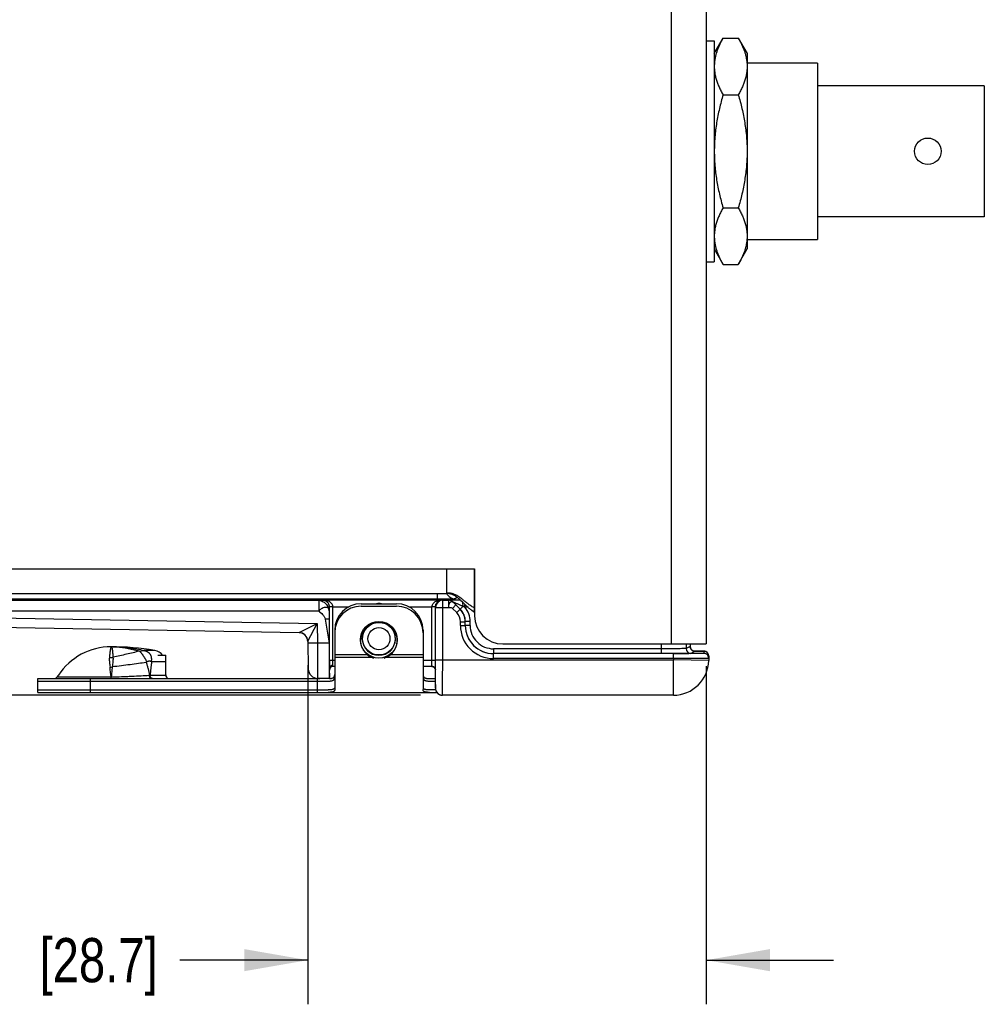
# Model space of a CAD drawing. Header units: inches. Extents: x 0 to 22, y 0 to 17.
# Tile 3 of 26: x 8 to 10.7, y 4.9 to 7.7. Entities that reach past the tile are written whole.
import ezdxf

# ---------------------------------------------------------------- set-up
doc = ezdxf.new("R2010")
doc.units = ezdxf.units.IN
doc.header["$LTSCALE"] = 1.21
doc.header["$MEASUREMENT"] = 0
doc.layers.get('0').update_dxf_attribs({"linetype": 'CONTINUOUS'})
for name, color, linetype in [('02___PRT_ALL_AXES', 7, 'CONTINUOUS'), ('03___PRT_ALL_CURVES', 7, 'CONTINUOUS'), ('DIMENSIONS', 7, 'CONTINUOUS'), ('FEATURES', 7, 'CONTINUOUS')]:
    doc.layers.add(name, color=color, linetype=linetype)
doc.styles.get("Standard").update_dxf_attribs({"font": 'txt', "width": 0.8})
doc.dimstyles.new('DIMSTYLE_1', dxfattribs={"dimtxt": 0.125, "dimasz": 0.18, "dimexe": 0.125, "dimexo": 0.0625, "dimgap": 0.0625, "dimtad": 0, "dimtih": 1, "dimtoh": 1, "dimzin": 4, "dimdsep": 46, "dimtxsty": 'STANDARD', "dimblk": '_FILLED', "dimblk1": '_FILLED', "dimblk2": '_FILLED', "dimcen": 0.09, "dimadec": 0, "dimazin": 0, "dimtp": 0.001, "dimtm": 0.001, "dimtfac": 1, "dimtofl": 0, "dimtmove": 0, "dimatfit": 3, "dimldrblk": '_FILLED', "dimfxl": 1, "dimtolj": 1, "dimtzin": 4, "dimarcsym": 0})

# ---------------------------------------------------------------- blocks, each defined once
blk = doc.blocks.new('_FILLED')
at = {"color": 0, "linetype": 'BYBLOCK'}
blk.add_solid([(0, 0), (-1, 0.174), (-1, -0.174)], dxfattribs=at)
blk = doc.blocks.new('*D0')
at = {"layer": 'DIMENSIONS', "color": 2, "linetype": 'CONTINUOUS'}
for p, q in [((8.7849, 5.865), (8.7849, 4.9053)), ((9.9131, 5.8628), (9.9131, 4.9053)), ((8.7849, 5.0303), (8.4224, 5.0303)), ((9.9131, 5.0303), (10.2731, 5.0303))]:
    blk.add_line(p, q, dxfattribs=at)
at = {"layer": 'DIMENSIONS', "color": 2, "linetype": 'CONTINUOUS', "xscale": 0.18, "yscale": 0.18, "zscale": 0.18}
blk.add_blockref('_FILLED', (8.7849, 5.0303), dxfattribs=at)
at = {"layer": 'DIMENSIONS', "color": 2, "linetype": 'CONTINUOUS', "xscale": 0.18, "yscale": 0.18, "zscale": 0.18, "rotation": 180}
blk.add_blockref('_FILLED', (9.9131, 5.0303), dxfattribs=at)
at = {"layer": 'DIMENSIONS', "color": 2, "linetype": 'CONTINUOUS', "insert": (8.3599, 5.0928), "char_height": 0.125, "width": 1.125, "attachment_point": 3, "line_spacing_factor": 0.9}
blk.add_mtext('1.13{\\Ftxt.shx;\\W1.000000;\\H0.125000; }[28.7]', dxfattribs=at)
blk = doc.blocks.new('*D1')
at = {"layer": 'DIMENSIONS', "color": 2, "linetype": 'CONTINUOUS'}
for p, q in [((6.9496, 6.8508), (6.0471, 6.8508)), ((6.1721, 6.8508), (6.1721, 6.4406)), ((6.1721, 5.7803), (6.1721, 6.1906)), ((9.1035, 5.7803), (6.0471, 5.7803))]:
    blk.add_line(p, q, dxfattribs=at)
at = {"layer": 'DIMENSIONS', "color": 2, "linetype": 'CONTINUOUS', "xscale": 0.18, "yscale": 0.18, "zscale": 0.18}
for p, rotation in [((6.1721, 6.8508), 90.0001115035), ((6.1721, 5.7803), 270)]:
    blk.add_blockref('_FILLED', p, dxfattribs=dict(at, rotation=rotation))
at = {"layer": 'DIMENSIONS', "color": 2, "linetype": 'CONTINUOUS', "insert": (6.1721, 6.3781), "char_height": 0.125, "width": 1.125, "attachment_point": 2, "line_spacing_factor": 0.9}
blk.add_mtext('1.07{\\Ftxt.shx;\\W1.000000;\\H0.125000; }[27.2]', dxfattribs=at)
blk = doc.blocks.new('*D11')
at = {"layer": 'DIMENSIONS', "color": 2, "linetype": 'CONTINUOUS'}
for p, q in [((6.9971, 7.1277), (6.9971, 10.1243)), ((10.7001, 8.5959), (10.7001, 10.1243)), ((6.9971, 9.9993), (8.2236, 9.9993)), ((10.7001, 9.9993), (9.4736, 9.9993))]:
    blk.add_line(p, q, dxfattribs=at)
at = {"layer": 'DIMENSIONS', "color": 2, "linetype": 'CONTINUOUS', "xscale": 0.18, "yscale": 0.18, "zscale": 0.18, "rotation": 180}
blk.add_blockref('_FILLED', (6.9971, 9.9993), dxfattribs=at)
at = {"layer": 'DIMENSIONS', "color": 2, "linetype": 'CONTINUOUS', "xscale": 0.18, "yscale": 0.18, "zscale": 0.18}
blk.add_blockref('_FILLED', (10.7001, 9.9993), dxfattribs=at)
at = {"layer": 'DIMENSIONS', "color": 2, "linetype": 'CONTINUOUS', "insert": (8.8486, 10.0618), "char_height": 0.125, "width": 1.125, "attachment_point": 2, "line_spacing_factor": 0.9}
blk.add_mtext('3.70{\\Ftxt.shx;\\W1.000000;\\H0.125000; }[94.1]', dxfattribs=at)

msp = doc.modelspace()

# ---------------------------------------------------------------- linework, layer by layer
at = {"color": 3, "linetype": 'CONTINUOUS'}
for p, q in [((9.8131, 9.1043), (9.8131, 5.9253)), ((9.9131, 9.1043), (9.9131, 5.9253)), ((7.2831, 6.1383), (9.2571, 6.1383)), ((9.1781, 6.0683), (9.1781, 6.1383)), ((9.2571, 6.1383), (9.2571, 6.0053)), ((7.2828, 6.0683), (9.1781, 6.0683)), ((9.2227, 6.0439), (9.2185, 6.0478)), ((9.2571, 6.0143), (9.249, 6.0203)), ((9.3371, 5.9253), (9.9131, 5.9253))]:
    msp.add_line(p, q, dxfattribs=at)
at = {"color": 7, "linetype": 'CONTINUOUS'}
for p, q in [((9.9351, 7.5964), (9.9604, 7.6403)), ((9.9604, 7.6403), (10.0037, 7.6403)), ((10.0037, 7.6403), (10.0291, 7.5964)), ((9.9131, 7.6324), (9.9351, 7.6324)), ((9.9351, 7.6324), (9.9351, 7.0074)), ((10.0291, 7.5964), (10.0291, 7.0434)), ((10.0291, 7.5699), (10.2281, 7.5699)), ((10.2281, 7.5698), (10.2281, 7.0699)), ((10.7001, 7.5056), (10.2281, 7.5056)), ((10.7001, 7.5056), (10.7001, 7.1341)), ((9.9604, 7.4801), (10.0037, 7.4801)), ((9.9604, 7.1596), (10.0037, 7.1596)), ((10.7001, 7.1341), (10.2281, 7.1341)), ((10.0291, 7.0699), (10.2281, 7.0699)), ((9.9351, 7.0434), (9.9604, 6.9994)), ((10.0037, 6.9994), (10.0291, 7.0434)), ((9.9131, 7.0074), (9.9351, 7.0074)), ((9.9604, 6.9994), (10.0037, 6.9994)), ((7.2673, 6.0492), (8.8156, 6.0492)), ((9.1515, 6.0521), (7.2687, 6.0521)), ((8.8156, 6.0492), (8.8257, 6.0496)), ((8.8156, 6.0492), (8.8156, 6.0192)), ((8.8257, 6.0496), (8.8263, 6.0506)), ((8.8263, 6.0506), (9.1659, 6.0506)), ((9.1515, 6.0683), (9.1515, 6.0521)), ((9.1888, 6.0523), (9.1515, 6.0521)), ((9.1659, 6.0506), (9.1667, 6.049)), ((9.1667, 6.049), (9.1827, 6.049)), ((9.1667, 5.8803), (9.1667, 6.049)), ((9.1827, 6.0491), (9.1827, 6.049)), ((9.1827, 6.049), (9.1827, 6.029)), ((9.2015, 6.0529), (9.2064, 6.0578)), ((8.8456, 6.0192), (8.8457, 6.0296)), ((8.8457, 6.0296), (8.846, 6.0301)), ((8.856, 6.0306), (8.846, 6.0304)), ((8.856, 6.0301), (8.846, 6.0301)), ((8.846, 5.8783), (8.846, 6.0301)), ((8.856, 6.0306), (8.9011, 6.0306)), ((8.856, 5.8783), (8.856, 6.0301)), ((8.9361, 6.0323), (9.0361, 6.0323)), ((9.0711, 6.0306), (9.1362, 6.0306)), ((9.1462, 6.0304), (9.1362, 6.0306)), ((9.1462, 6.0301), (9.1362, 6.0301)), ((9.1362, 5.8783), (9.1362, 6.0301)), ((9.1462, 6.0301), (9.1467, 6.029)), ((9.1462, 5.8783), (9.1462, 6.0301)), ((9.1467, 6.029), (9.1827, 6.029)), ((9.1467, 5.8803), (9.1467, 6.029)), ((9.2041, 6.0357), (9.1944, 6.026)), ((9.2063, 6.0141), (9.1944, 6.026)), ((9.2162, 6.0239), (9.1968, 6.0432)), ((9.1968, 6.0432), (9.1968, 6.0432)), ((9.1968, 6.0432), (9.2041, 6.0357)), ((9.2161, 6.0238), (9.2041, 6.0357)), ((9.2063, 6.0141), (9.2161, 6.0238)), ((9.2162, 6.0239), (9.2161, 6.0238)), ((9.2243, 6.032), (9.2162, 6.0239)), ((9.2296, 6.0297), (9.2296, 6.0374)), ((9.2379, 6.0297), (9.2296, 6.0297)), ((7.2112, 6.0116), (8.8109, 5.9836)), ((7.2673, 6.0192), (8.8156, 6.0192)), ((8.8341, 5.9958), (8.8453, 5.9273)), ((8.8454, 5.9958), (8.8453, 5.9273)), ((8.8456, 6.0192), (8.8454, 5.9958)), ((7.2108, 5.9846), (8.7603, 5.9575)), ((8.7603, 5.957), (7.2108, 5.984)), ((8.7603, 5.9575), (8.8109, 5.9836)), ((8.7848, 5.9329), (8.8109, 5.9836)), ((8.8109, 5.9836), (8.8119, 5.9279)), ((9.2169, 5.9884), (9.2307, 5.9884)), ((9.2169, 5.9779), (9.2169, 5.9884)), ((9.2169, 5.9779), (9.2307, 5.9779)), ((9.2308, 5.9885), (9.2307, 5.9884)), ((9.2307, 5.9779), (9.2307, 5.9884)), ((9.2307, 5.9779), (9.2308, 5.9779)), ((9.2446, 5.9885), (9.2308, 5.9885)), ((9.2308, 5.9779), (9.2308, 5.9885)), ((9.2446, 5.9779), (9.2308, 5.9779)), ((9.2446, 5.9779), (9.2446, 5.9885)), ((8.8611, 5.9573), (8.8611, 5.7961)), ((9.1111, 5.9573), (9.1111, 5.7961)), ((8.2339, 5.9172), (8.2348, 5.9172)), ((8.7848, 5.933), (8.7862, 5.8544)), ((8.8119, 5.9279), (8.7849, 5.9275)), ((8.8453, 5.9273), (8.8119, 5.9279)), ((8.8119, 5.9279), (8.8127, 5.8279)), ((9.7857, 5.9117), (9.3108, 5.9117)), ((9.3108, 5.9117), (9.3108, 5.8979)), ((9.7857, 5.9253), (9.7857, 5.8979)), ((9.8557, 5.9253), (9.8557, 5.9124)), ((9.8674, 5.9183), (9.8557, 5.9124)), ((9.8674, 5.9253), (9.8674, 5.9183)), ((9.8674, 5.9183), (9.8674, 5.9183)), ((8.3084, 5.905), (8.3072, 5.9049)), ((8.3084, 5.905), (8.3211, 5.907)), ((8.3514, 5.9071), (8.3211, 5.9071)), ((8.3211, 5.907), (8.3211, 5.9071)), ((8.3605, 5.8933), (8.3826, 5.8933)), ((9.8199, 5.8979), (9.3107, 5.8979)), ((9.3107, 5.8841), (9.3107, 5.8979)), ((9.8199, 5.8841), (9.3107, 5.8841)), ((9.8243, 5.898), (9.8165, 5.898)), ((9.8199, 5.8841), (9.8198, 5.8803)), ((9.8199, 5.8841), (9.8199, 5.8979)), ((9.8811, 5.9045), (9.8694, 5.8987)), ((9.8902, 5.9052), (9.8766, 5.9053)), ((9.8793, 5.9047), (9.8811, 5.9045)), ((9.8969, 5.9051), (9.8902, 5.9052)), ((9.9003, 5.905), (9.8969, 5.9051)), ((9.9021, 5.905), (9.9003, 5.905)), ((9.9033, 5.9049), (9.9021, 5.905)), ((9.9043, 5.9049), (9.9033, 5.9049)), ((9.9049, 5.9049), (9.9043, 5.9049)), ((9.9054, 5.9049), (9.9049, 5.9049)), ((9.9062, 5.9047), (9.9061, 5.8986)), ((9.92, 5.8907), (9.9198, 5.8786)), ((8.3286, 5.8747), (8.3273, 5.873)), ((8.3415, 5.8757), (8.3426, 5.8744)), ((8.3806, 5.8744), (8.3426, 5.8744)), ((8.8611, 5.8783), (8.846, 5.8783)), ((8.8461, 5.8278), (8.8461, 5.8573)), ((8.8561, 5.8651), (8.856, 5.8783)), ((8.8561, 5.8613), (8.8561, 5.8651)), ((8.8611, 5.8613), (8.8561, 5.8613)), ((9.1462, 5.8783), (9.1111, 5.8783)), ((9.1364, 5.8613), (9.1111, 5.8613)), ((9.136, 5.8618), (9.1362, 5.8783)), ((9.1388, 5.8613), (9.136, 5.8618)), ((9.146, 5.852), (9.1462, 5.8783)), ((9.1466, 5.8473), (9.1467, 5.8575)), ((9.1467, 5.8803), (9.8198, 5.8803)), ((9.9198, 5.8786), (9.8198, 5.8803)), ((9.8198, 5.7803), (9.8198, 5.8803)), ((8.0759, 5.8321), (8.2278, 5.8321)), ((8.2278, 5.8321), (8.2284, 5.8321)), ((8.2278, 5.8273), (8.2278, 5.8289)), ((8.2283, 5.8273), (8.2284, 5.8321)), ((8.3384, 5.8368), (8.3826, 5.8368)), ((8.3825, 5.8383), (8.3826, 5.8383)), ((8.8461, 5.8273), (8.8127, 5.8279)), ((9.146, 5.8103), (9.146, 5.852)), ((9.146, 5.8519), (9.146, 5.852)), ((8.0201, 5.8203), (8.8429, 5.8203)), ((8.0201, 5.7883), (8.0201, 5.8203)), ((8.1701, 5.7883), (8.1701, 5.8203)), ((8.8111, 5.8203), (8.8111, 5.7883)), ((9.1293, 5.8203), (9.146, 5.8203)), ((9.146, 5.8103), (9.146, 5.8072)), ((9.146, 5.8103), (9.146, 5.8103)), ((9.146, 5.8103), (9.146, 5.8003)), ((9.146, 5.8029), (9.146, 5.8009)), ((9.146, 5.8009), (9.146, 5.8003)), ((8.0201, 5.7883), (9.15, 5.7883)), ((8.8611, 5.7961), (8.861, 5.7953)), ((9.1111, 5.7953), (9.1111, 5.7961)), ((9.1654, 5.7803), (9.166, 5.7803)), ((9.8198, 5.7803), (9.166, 5.7803))]:
    msp.add_line(p, q, dxfattribs=at)
for points in [[(9.877, 5.9052), (9.8764, 5.9054), (9.8756, 5.9057), (9.8749, 5.906), (9.8741, 5.9065), (9.8733, 5.907), (9.8726, 5.9075), (9.8719, 5.9081), (9.8712, 5.9088), (9.8705, 5.9096), (9.8699, 5.9104), (9.8693, 5.9112), (9.8688, 5.9121), (9.8684, 5.9131), (9.868, 5.9141), (9.8677, 5.9151), (9.8675, 5.9162), (9.8674, 5.9173), (9.8674, 5.9183)], [(9.8796, 5.9047), (9.8795, 5.9047), (9.8795, 5.9047), (9.8794, 5.9047), (9.8792, 5.9047), (9.879, 5.9047), (9.8786, 5.9048), (9.8782, 5.9049), (9.8777, 5.905), (9.877, 5.9052)], [(9.8794, 5.9047), (9.8795, 5.9047), (9.8796, 5.9047)], [(9.9131, 5.9029), (9.9121, 5.9034), (9.9111, 5.9039), (9.9102, 5.9042), (9.9094, 5.9044), (9.9088, 5.9045), (9.9083, 5.9046), (9.9079, 5.9047), (9.9075, 5.9047), (9.9073, 5.9047), (9.907, 5.9048), (9.9068, 5.9048), (9.9066, 5.9048), (9.9064, 5.9048), (9.9061, 5.9048), (9.9059, 5.9048), (9.9054, 5.9049)], [(9.92, 5.8907), (9.92, 5.8912), (9.9199, 5.8928), (9.9196, 5.8943), (9.9191, 5.8958), (9.9185, 5.8972), (9.9178, 5.8984), (9.917, 5.8996), (9.9161, 5.9006), (9.9151, 5.9015), (9.9141, 5.9023), (9.9131, 5.9029)], [(9.1364, 5.8613), (9.1365, 5.8613), (9.1375, 5.8612), (9.1385, 5.8611), (9.1396, 5.8608), (9.1406, 5.8603), (9.1416, 5.8598), (9.1426, 5.859), (9.1435, 5.8582), (9.1442, 5.8573), (9.1449, 5.8563), (9.1454, 5.8552), (9.1457, 5.8542), (9.1459, 5.8533), (9.146, 5.8524), (9.146, 5.8519)], [(9.146, 5.8072), (9.146, 5.8057), (9.146, 5.8029)], [(9.146, 5.8003), (9.146, 5.7999), (9.146, 5.7995), (9.146, 5.7991), (9.146, 5.7988), (9.1461, 5.7984), (9.1461, 5.798), (9.1462, 5.7976), (9.1462, 5.7972), (9.1463, 5.7968), (9.1464, 5.7964), (9.1465, 5.7959), (9.1466, 5.7955), (9.1467, 5.7951), (9.1468, 5.7946), (9.1469, 5.7942), (9.1471, 5.7938), (9.1472, 5.7933), (9.1474, 5.7929), (9.1476, 5.7925)], [(9.1476, 5.7925), (9.1478, 5.792), (9.148, 5.7916), (9.1482, 5.7912), (9.1484, 5.7908), (9.1486, 5.7904), (9.1489, 5.7899), (9.1491, 5.7895), (9.1494, 5.7891), (9.1497, 5.7887), (9.15, 5.7883), (9.1503, 5.7879), (9.1506, 5.7876), (9.1509, 5.7872), (9.1512, 5.7868), (9.1516, 5.7864), (9.1519, 5.7861), (9.1523, 5.7857), (9.1527, 5.7854), (9.1531, 5.7851), (9.1535, 5.7847), (9.1539, 5.7844), (9.1543, 5.7841), (9.1547, 5.7838), (9.1552, 5.7835), (9.1556, 5.7832), (9.1561, 5.7829), (9.1565, 5.7827), (9.157, 5.7824), (9.1575, 5.7822), (9.158, 5.782), (9.1585, 5.7818), (9.1591, 5.7815), (9.1596, 5.7814), (9.1601, 5.7812), (9.1607, 5.781), (9.1612, 5.7809), (9.1618, 5.7808), (9.1624, 5.7806), (9.163, 5.7805), (9.1636, 5.7805), (9.1642, 5.7804), (9.1648, 5.7803), (9.1654, 5.7803)]]:
    msp.add_lwpolyline(points, dxfattribs=at)
for centre, radius in [((10.5401, 7.3199), 0.0375), ((8.9861, 5.9403), 0.0462), ((8.9861, 5.9403), 0.0312)]:
    msp.add_circle(centre, radius, dxfattribs=at)
for centre, radius, start, end in [((9.1667, 6.029), 0.02, 90.01, 179.983), ((9.1827, 6.0291), 0.02, 45.0043, 89.9957), ((9.1827, 6.029), 0.02, 45.0046, 89.9954), ((9.2015, 6.0779), 0.025, 227.9858, 269.9862), ((8.826, 6.0301), 0.03, 359.9991, 0.992), ((8.9361, 5.9573), 0.075, 90, 180), ((8.9861, 5.9828), 0.057, 82.9638, 96.9183), ((9.0361, 5.9573), 0.075, 0, 90), ((9.1661, 6.0301), 0.03, 179.0082, 180.0006), ((9.1807, 5.9884), 0.05, 0.0019, 44.9981), ((9.1809, 5.9885), 0.05, 359.9976, 45.0024), ((8.6008, 4.6243), 1.5395, 65.8972, 66.1104), ((9.1808, 5.9885), 0.0638, 0.0001, 40.1891), ((9.1807, 5.9884), 0.0362, 0.0025, 44.9975), ((8.9861, 5.9403), 0.047, 95.0511, 84.9489), ((9.3107, 5.9779), 0.0938, 180.0018, 270.0052), ((9.3107, 5.9779), 0.08, 180.0009, 270.0085), ((9.3108, 5.9779), 0.08, 180.0029, 270.0017), ((9.3108, 5.9779), 0.0662, 180.0023, 270.0048), ((8.7598, 5.9325), 0.025, 47.977, 88.9945), ((8.7598, 5.9325), 0.025, 0.997, 89.0009), ((8.7598, 5.932), 0.025, 1.0022, 89.0001), ((8.2281, 5.4894), 0.4279, 89.4025, 90.0001), ((8.2281, 5.6688), 0.2485, 88.6554, 89.9995), ((8.2281, 5.4899), 0.4274, 88.5977, 89.4025), ((9.8694, 5.9124), 0.0138, 180.007, 269.986), ((9.8811, 5.9183), 0.0138, 180.0099, 252.7407), ((8.223, 5.9462), 0.0595, 269.9943, 279.9029), ((8.224, 5.6414), 0.2763, 72.4851, 73.7356), ((9.8219, 14.2554), 8.3575, 269.98625, 270.28574), ((9.9061, 5.8849), 0.0138, 359.0011, 90.001), ((9.9062, 5.891), 0.0138, 359.0062, 67.3669), ((8.2184, 5.9333), 0.0741, 275.0398, 280.0358), ((7.8408, 5.8058), 0.3878, 3.8885, 7.9613), ((8.8132, 5.8549), 0.027, 181, 269), ((10.7344, 5.8757), 1.8884, 179.92, 180.5542), ((8.8561, 5.8513), 0.01, 90, 180), ((9.1367, 5.852), 0.00933, 0.15, 8.361), ((0.415, 5.88), 8.7317, 359.85246, 0.00203), ((9.8198, 5.8803), 0.1, 270, 359), ((8.0674, 5.8373), 0.01, 270, 292.641), ((6.6134, 5.8336), 1.6144, 359.8335, 359.9474), ((8.3148, 6.593), 0.7566, 271.622, 271.7818), ((8.4006, 5.8383), 0.018, 180, 193.2005), ((8.3926, 5.8373), 0.01, 197.5001, 270), ((5.4489, 5.8577), 3.6977, 359.3469, 359.8382), ((9.166, 5.8003), 0.0201, 180.0155, 191.982), ((9.166, 5.8003), 0.02, 191.9968, 264.1112), ((9.166, 5.8003), 0.02, 264.1118, 269.9957)]:
    msp.add_arc(centre, radius, start, end, dxfattribs=at)
at = {"color": 3, "linetype": 'CONTINUOUS'}
for centre, radius, start, end in [((9.1781, 6.0283), 0.04, 76.3294, 90.0566), ((8.9151, 5.655), 0.5018, 51.8611, 52.3011), ((9.3371, 6.0053), 0.08, 180, 270)]:
    msp.add_arc(centre, radius, start, end, dxfattribs=at)
at = {"color": 7, "linetype": 'CONTINUOUS'}
msp.add_ellipse((8.8462, 5.9273), major_axis=(0, 0.1), ratio=0.008726, start_param=1.570644, end_param=3.041273, dxfattribs=at)
for points, knots in [([(9.9604, 7.6403), (9.9588, 7.6374), (9.9556, 7.6317), (9.9513, 7.623), (9.9473, 7.6143), (9.9439, 7.6055), (9.941, 7.5967), (9.9387, 7.5878), (9.937, 7.5788), (9.9363, 7.5728), (9.936, 7.5699)], [0, 0, 0, 0, 0.131277, 0.260649, 0.388085, 0.513611, 0.637334, 0.759437, 0.880203, 1, 1, 1, 1]), ([(10.0037, 7.6403), (10.0054, 7.6374), (10.0085, 7.6317), (10.0129, 7.623), (10.0168, 7.6143), (10.0203, 7.6055), (10.0232, 7.5967), (10.0255, 7.5878), (10.0272, 7.5788), (10.0279, 7.5728), (10.0281, 7.5699)], [0, 0, 0, 0, 0.131277, 0.260649, 0.388085, 0.513611, 0.637334, 0.759437, 0.880203, 1, 1, 1, 1]), ([(9.936, 7.5699), (9.9359, 7.568), (9.9357, 7.5642), (9.9356, 7.5566), (9.9361, 7.549), (9.9371, 7.5414), (9.9381, 7.5357), (9.9393, 7.5301), (9.9414, 7.5225), (9.9445, 7.5131), (9.949, 7.502), (9.9544, 7.4909), (9.9584, 7.4837), (9.9604, 7.4801)], [0, 0, 0, 0, 0.060257, 0.120443, 0.240972, 0.301543, 0.362426, 0.423702, 0.485436, 0.610467, 0.737842, 0.867692, 1, 1, 1, 1]), ([(10.0281, 7.5699), (10.0283, 7.568), (10.0285, 7.5642), (10.0286, 7.5566), (10.0281, 7.549), (10.0271, 7.5414), (10.0261, 7.5357), (10.0248, 7.5301), (10.0228, 7.5225), (10.0197, 7.5131), (10.0151, 7.502), (10.0098, 7.4909), (10.0058, 7.4837), (10.0037, 7.4801)], [0, 0, 0, 0, 0.060257, 0.120443, 0.240972, 0.301543, 0.362426, 0.423702, 0.485436, 0.610467, 0.737842, 0.867692, 1, 1, 1, 1]), ([(9.9604, 7.4801), (9.9567, 7.467), (9.9515, 7.4474), (9.9458, 7.4209), (9.9422, 7.4008), (9.9393, 7.3807), (9.9376, 7.3639), (9.9366, 7.3503), (9.9359, 7.3368), (9.9357, 7.3266), (9.9357, 7.3199)], [0, 0, 0, 0, 0.249974, 0.374973, 0.499975, 0.624977, 0.749982, 0.812488, 0.874994, 1, 1, 1, 1]), ([(10.0037, 7.4801), (10.0075, 7.467), (10.0126, 7.4474), (10.0183, 7.4209), (10.0219, 7.4008), (10.0248, 7.3807), (10.0266, 7.3639), (10.0276, 7.3503), (10.0283, 7.3368), (10.0286, 7.3199), (10.0283, 7.3029), (10.0276, 7.2894), (10.0266, 7.2758), (10.0248, 7.259), (10.0219, 7.2389), (10.0183, 7.2188), (10.0126, 7.1923), (10.0075, 7.1727), (10.0037, 7.1596)], [0, 0, 0, 0, 0.124987, 0.187487, 0.249987, 0.312489, 0.374991, 0.406244, 0.437497, 0.5, 0.562503, 0.593756, 0.625009, 0.687511, 0.750013, 0.812513, 0.875013, 1, 1, 1, 1]), ([(9.9357, 7.3199), (9.9357, 7.3131), (9.9359, 7.3029), (9.9366, 7.2894), (9.9376, 7.2758), (9.9393, 7.259), (9.9422, 7.2389), (9.9458, 7.2188), (9.9515, 7.1923), (9.9567, 7.1727), (9.9604, 7.1596)], [0, 0, 0, 0, 0.125006, 0.187512, 0.250018, 0.375023, 0.500025, 0.625027, 0.750026, 1, 1, 1, 1]), ([(9.9604, 7.1596), (9.9584, 7.156), (9.9544, 7.1488), (9.949, 7.1377), (9.9445, 7.1266), (9.9414, 7.1172), (9.9393, 7.1096), (9.9381, 7.104), (9.9371, 7.0983), (9.9361, 7.0907), (9.9356, 7.0831), (9.9357, 7.0755), (9.9359, 7.0717), (9.936, 7.0699)], [0, 0, 0, 0, 0.132308, 0.262158, 0.389533, 0.514564, 0.576298, 0.637574, 0.698457, 0.759028, 0.879557, 0.939743, 1, 1, 1, 1]), ([(10.0037, 7.1596), (10.0058, 7.156), (10.0098, 7.1488), (10.0151, 7.1377), (10.0197, 7.1266), (10.0228, 7.1172), (10.0248, 7.1096), (10.0261, 7.104), (10.0271, 7.0983), (10.0281, 7.0907), (10.0286, 7.0831), (10.0285, 7.0755), (10.0283, 7.0717), (10.0281, 7.0699)], [0, 0, 0, 0, 0.132308, 0.262158, 0.389533, 0.514564, 0.576298, 0.637574, 0.698457, 0.759028, 0.879557, 0.939743, 1, 1, 1, 1]), ([(9.936, 7.0699), (9.9363, 7.0669), (9.937, 7.0609), (9.9387, 7.0519), (9.941, 7.043), (9.9439, 7.0342), (9.9473, 7.0254), (9.9513, 7.0167), (9.9556, 7.008), (9.9588, 7.0023), (9.9604, 6.9994)], [0, 0, 0, 0, 0.119797, 0.240563, 0.362666, 0.486389, 0.611915, 0.739351, 0.868723, 1, 1, 1, 1]), ([(10.0281, 7.0699), (10.0279, 7.0669), (10.0272, 7.0609), (10.0255, 7.0519), (10.0232, 7.043), (10.0203, 7.0342), (10.0168, 7.0254), (10.0129, 7.0167), (10.0085, 7.008), (10.0054, 7.0023), (10.0037, 6.9994)], [0, 0, 0, 0, 0.119797, 0.240563, 0.362666, 0.486389, 0.611915, 0.739351, 0.868723, 1, 1, 1, 1]), ([(8.8156, 6.0492), (8.8172, 6.0492), (8.8206, 6.0485), (8.8258, 6.0466), (8.8309, 6.0433), (8.8357, 6.0393), (8.8397, 6.0345), (8.843, 6.0294), (8.8447, 6.0249), (8.8454, 6.0215), (8.8455, 6.0199), (8.8456, 6.0192)], [0, 0, 0, 0, 0.1053, 0.230674, 0.36234, 0.501276, 0.64022, 0.770815, 0.896305, 0.954796, 1, 1, 1, 1]), ([(8.8257, 6.0496), (8.8283, 6.0496), (8.8336, 6.0485), (8.8402, 6.0441), (8.8446, 6.0374), (8.8457, 6.0322), (8.8457, 6.0296)], [0, 0, 0, 0, 0.250084, 0.500171, 0.750077, 1, 1, 1, 1]), ([(8.846, 6.0301), (8.846, 6.0319), (8.8455, 6.0354), (8.8432, 6.0411), (8.8389, 6.0463), (8.8327, 6.0497), (8.8283, 6.0506), (8.8263, 6.0506)], [0, 0, 0, 0, 0.174092, 0.329669, 0.585524, 0.801132, 1, 1, 1, 1]), ([(8.856, 6.0306), (8.8559, 6.0324), (8.8551, 6.036), (8.8522, 6.0404), (8.8485, 6.0439), (8.843, 6.0472), (8.8355, 6.0499), (8.8293, 6.0506), (8.8263, 6.0506)], [0, 0, 0, 0, 0.139659, 0.273271, 0.400932, 0.524533, 0.764338, 1, 1, 1, 1]), ([(9.1362, 6.0306), (9.1362, 6.0324), (9.1371, 6.036), (9.14, 6.0404), (9.1437, 6.0439), (9.1492, 6.0472), (9.1566, 6.0499), (9.1628, 6.0506), (9.1659, 6.0506)], [0, 0, 0, 0, 0.13989, 0.273569, 0.401252, 0.524809, 0.764492, 1, 1, 1, 1]), ([(9.1462, 6.0301), (9.1462, 6.0319), (9.1466, 6.0354), (9.149, 6.0411), (9.1533, 6.0463), (9.1595, 6.0497), (9.1638, 6.0506), (9.1659, 6.0506)], [0, 0, 0, 0, 0.174317, 0.33001, 0.585747, 0.801233, 1, 1, 1, 1]), ([(9.2165, 6.0496), (9.2144, 6.0496), (9.2105, 6.0496), (9.2047, 6.0496), (9.1992, 6.0495), (9.1941, 6.0495), (9.1903, 6.0494), (9.1876, 6.0493), (9.186, 6.0493), (9.1847, 6.0492), (9.1838, 6.0492), (9.1832, 6.0492), (9.183, 6.0491), (9.1828, 6.0491), (9.1827, 6.0491), (9.1827, 6.0491)], [0, 0, 0, 0, 0.179084, 0.352059, 0.516026, 0.666907, 0.79895, 0.855586, 0.904459, 0.944404, 0.974264, 0.985066, 0.992988, 0.997967, 1, 1, 1, 1]), ([(9.2015, 6.0529), (9.2014, 6.0528), (9.2011, 6.0528), (9.2004, 6.0527), (9.1994, 6.0527), (9.1979, 6.0526), (9.1961, 6.0525), (9.193, 6.0524), (9.1906, 6.0524), (9.1888, 6.0523)], [0, 0, 0, 0, 0.022449, 0.075275, 0.158459, 0.271376, 0.41323, 0.582861, 1, 1, 1, 1]), ([(8.8456, 6.0192), (8.8455, 6.0206), (8.8451, 6.0232), (8.843, 6.0265), (8.8396, 6.0285), (8.8353, 6.029), (8.8305, 6.0283), (8.8264, 6.0266), (8.823, 6.0248), (8.8194, 6.0229), (8.8167, 6.021), (8.8156, 6.0192)], [0, 0, 0, 0, 0.105689, 0.201398, 0.297978, 0.40693, 0.533793, 0.676569, 0.75429, 0.836208, 1, 1, 1, 1]), ([(9.1968, 6.0432), (9.1962, 6.0438), (9.1947, 6.0447), (9.1922, 6.0455), (9.1896, 6.0447), (9.1873, 6.043), (9.1854, 6.0403), (9.1834, 6.0357), (9.1826, 6.0318), (9.1827, 6.029)], [0, 0, 0, 0, 0.099802, 0.203396, 0.300697, 0.409786, 0.536125, 0.679778, 1, 1, 1, 1]), ([(9.1827, 6.029), (9.1837, 6.029), (9.1877, 6.0289), (9.1923, 6.0281), (9.1944, 6.026)], [0, 0, 0, 0, 0.260669, 1, 1, 1, 1]), ([(9.2243, 6.032), (9.2217, 6.0331), (9.2177, 6.0347), (9.2125, 6.0369), (9.2086, 6.0385), (9.2055, 6.0398), (9.2031, 6.0408), (9.2014, 6.0415), (9.1998, 6.0421), (9.1986, 6.0426), (9.1978, 6.0429), (9.1973, 6.0431), (9.1971, 6.0431), (9.1968, 6.0433), (9.1968, 6.0432)], [0, 0, 0, 0, 0.289594, 0.432556, 0.573199, 0.709816, 0.775531, 0.838514, 0.897016, 0.94826, 0.969224, 0.985633, 0.996308, 1, 1, 1, 1]), ([(9.2243, 6.032), (9.2243, 6.033), (9.2242, 6.0366), (9.224, 6.0403), (9.2237, 6.0429)], [0, 0, 0, 0, 0.271818, 1, 1, 1, 1]), ([(8.8156, 6.0192), (8.8192, 6.0156), (8.8253, 6.0108), (8.8318, 6.003), (8.8337, 5.9982), (8.8341, 5.9958)], [0, 0, 0, 0, 0.509508, 0.757073, 1, 1, 1, 1]), ([(8.8341, 5.9958), (8.8355, 5.996), (8.8381, 5.9964), (8.8417, 5.9966), (8.8438, 5.9965), (8.8454, 5.9961), (8.8454, 5.9958)], [0, 0, 0, 0, 0.375004, 0.693333, 0.908456, 1, 1, 1, 1]), ([(8.2281, 5.9173), (8.228, 5.9173), (8.228, 5.9173), (8.2279, 5.9172), (8.2279, 5.9172), (8.2278, 5.917), (8.2277, 5.9168), (8.2276, 5.9165), (8.2274, 5.9162), (8.2273, 5.9158), (8.2271, 5.9151), (8.2268, 5.9142), (8.2265, 5.9128), (8.2262, 5.9112), (8.2258, 5.9094), (8.2254, 5.9074), (8.2249, 5.9042), (8.2243, 5.8996), (8.2236, 5.8934), (8.2232, 5.889), (8.223, 5.8867)], [0, 0, 0, 0, 0.002842, 0.004747, 0.007053, 0.012976, 0.020745, 0.03041, 0.041994, 0.055508, 0.070957, 0.107661, 0.152059, 0.204085, 0.263666, 0.330724, 0.405157, 0.575723, 0.774442, 1, 1, 1, 1]), ([(8.2281, 5.9173), (8.2282, 5.9173), (8.2284, 5.9173), (8.2287, 5.9172), (8.2291, 5.9169), (8.2294, 5.9166), (8.2297, 5.9161), (8.23, 5.9154), (8.2304, 5.9143), (8.2307, 5.913), (8.231, 5.9115), (8.2313, 5.9097), (8.2316, 5.9077), (8.2318, 5.9055), (8.2321, 5.903), (8.2324, 5.8993), (8.2328, 5.8942), (8.2331, 5.8899), (8.2333, 5.8876)], [0, 0, 0, 0, 0.009064, 0.018158, 0.037964, 0.049401, 0.062139, 0.09206, 0.128528, 0.171928, 0.222458, 0.280214, 0.345238, 0.417517, 0.497014, 0.58368, 0.778182, 1, 1, 1, 1]), ([(8.2348, 5.9172), (8.2459, 5.9169), (8.2685, 5.9148), (8.2905, 5.9098), (8.3014, 5.9066)], [0, 0, 0, 0, 0.496041, 1, 1, 1, 1]), ([(8.2385, 5.9172), (8.2455, 5.917), (8.2593, 5.9163), (8.28, 5.9143), (8.3006, 5.9113), (8.3143, 5.9086), (8.3211, 5.9071)], [0, 0, 0, 0, 0.249238, 0.498639, 0.748723, 1, 1, 1, 1]), ([(9.8557, 5.9124), (9.8555, 5.9124), (9.855, 5.9124), (9.8539, 5.9123), (9.8522, 5.9122), (9.8498, 5.9122), (9.8468, 5.9121), (9.8417, 5.912), (9.8341, 5.9119), (9.8237, 5.9118), (9.8118, 5.9118), (9.799, 5.9117), (9.7902, 5.9117), (9.7857, 5.9117)], [0, 0, 0, 0, 0.006474, 0.022253, 0.047226, 0.081166, 0.123762, 0.174613, 0.299092, 0.449922, 0.621419, 0.807112, 1, 1, 1, 1]), ([(8.223, 5.8867), (8.223, 5.8857), (8.2229, 5.8837), (8.2229, 5.8806), (8.223, 5.8773), (8.2233, 5.8728), (8.224, 5.8668), (8.2246, 5.862), (8.2249, 5.8595)], [0, 0, 0, 0, 0.109796, 0.223971, 0.34258, 0.465599, 0.724548, 1, 1, 1, 1]), ([(8.2333, 5.8876), (8.2333, 5.8866), (8.2334, 5.8846), (8.2334, 5.8816), (8.2332, 5.8783), (8.2329, 5.8738), (8.2323, 5.8677), (8.2317, 5.8629), (8.2313, 5.8604)], [0, 0, 0, 0, 0.105865, 0.21817, 0.336422, 0.460131, 0.721976, 1, 1, 1, 1]), ([(8.3072, 5.9049), (8.3015, 5.9034), (8.2898, 5.9004), (8.2717, 5.8961), (8.2527, 5.8919), (8.2398, 5.889), (8.2333, 5.8876)], [0, 0, 0, 0, 0.231262, 0.477986, 0.735848, 1, 1, 1, 1]), ([(8.3084, 5.905), (8.3088, 5.9047), (8.3095, 5.904), (8.3107, 5.9029), (8.3118, 5.9016), (8.313, 5.9001), (8.3143, 5.8986), (8.3156, 5.8969), (8.3169, 5.8951), (8.3182, 5.8931), (8.3196, 5.8911), (8.3215, 5.8883), (8.3239, 5.8845), (8.3265, 5.8798), (8.328, 5.8764), (8.3286, 5.8747)], [0, 0, 0, 0, 0.039285, 0.082686, 0.130083, 0.181349, 0.236293, 0.294577, 0.3559, 0.420118, 0.487046, 0.556315, 0.700293, 0.849087, 1, 1, 1, 1]), ([(8.3211, 5.907), (8.3219, 5.9068), (8.3237, 5.9064), (8.3258, 5.9057), (8.3275, 5.905), (8.3287, 5.9045), (8.3299, 5.9039), (8.3311, 5.9032), (8.3322, 5.9025), (8.3333, 5.9017), (8.3343, 5.9009), (8.3353, 5.9), (8.3361, 5.8991), (8.337, 5.8981), (8.3377, 5.8971), (8.3384, 5.8961), (8.339, 5.895), (8.3398, 5.8935), (8.3406, 5.8915), (8.3413, 5.889), (8.3417, 5.8865), (8.3419, 5.8839), (8.342, 5.8812), (8.3418, 5.8785), (8.3416, 5.8767), (8.3415, 5.8757)], [0, 0, 0, 0, 0.06325, 0.127021, 0.159023, 0.191143, 0.223254, 0.255142, 0.286998, 0.319066, 0.350608, 0.38112, 0.411242, 0.441384, 0.471513, 0.50159, 0.531629, 0.561651, 0.621742, 0.682171, 0.743364, 0.805693, 0.869229, 0.933959, 1, 1, 1, 1]), ([(9.9199, 5.8846), (9.9199, 5.8846), (9.9196, 5.8846), (9.9194, 5.8845), (9.9187, 5.8845), (9.9179, 5.8845), (9.9168, 5.8844), (9.9149, 5.8844), (9.912, 5.8843), (9.9078, 5.8843), (9.9028, 5.8842), (9.8969, 5.8842), (9.8904, 5.8841), (9.8831, 5.8841), (9.8723, 5.8841), (9.8577, 5.8841), (9.8391, 5.8841), (9.8264, 5.8841), (9.8199, 5.8841)], [0, 0, 0, 0, 0.001264, 0.004896, 0.010917, 0.019316, 0.030076, 0.043172, 0.07624, 0.118203, 0.168663, 0.227131, 0.293042, 0.365764, 0.444592, 0.617471, 0.805016, 1, 1, 1, 1]), ([(9.8694, 5.8987), (9.8694, 5.8986), (9.869, 5.8986), (9.8684, 5.8986), (9.8673, 5.8985), (9.8652, 5.8984), (9.8617, 5.8984), (9.8565, 5.8983), (9.85, 5.8982), (9.8423, 5.8981), (9.8336, 5.8981), (9.8275, 5.898), (9.8243, 5.898)], [0, 0, 0, 0, 0.00644, 0.02115, 0.044104, 0.075211, 0.1613, 0.27789, 0.422892, 0.593699, 0.787232, 1, 1, 1, 1]), ([(9.9061, 5.8986), (9.9061, 5.8986), (9.9057, 5.8986), (9.9053, 5.8985), (9.9043, 5.8985), (9.9031, 5.8984), (9.9015, 5.8984), (9.8995, 5.8983), (9.8972, 5.8983), (9.8935, 5.8982), (9.8882, 5.8982), (9.8809, 5.8981), (9.8725, 5.898), (9.8666, 5.898), (9.8636, 5.898)], [0, 0, 0, 0, 0.004442, 0.017309, 0.038627, 0.068323, 0.106273, 0.152325, 0.20628, 0.267916, 0.413154, 0.585591, 0.782315, 1, 1, 1, 1]), ([(9.8766, 5.9053), (9.8788, 5.9053), (9.883, 5.9053), (9.8889, 5.9052), (9.894, 5.9051), (9.8982, 5.9051), (9.9012, 5.905), (9.9031, 5.9049), (9.9042, 5.9049), (9.905, 5.9049), (9.9057, 5.9048), (9.906, 5.9048), (9.9062, 5.9048), (9.9062, 5.9047)], [0, 0, 0, 0, 0.223242, 0.422139, 0.594414, 0.738112, 0.851598, 0.896594, 0.933588, 0.962472, 0.983177, 0.995659, 1, 1, 1, 1]), ([(8.2313, 5.8604), (8.2307, 5.8558), (8.2296, 5.8464), (8.2288, 5.837), (8.2284, 5.8321)], [0, 0, 0, 0, 0.485175, 1, 1, 1, 1]), ([(8.3273, 5.873), (8.32, 5.8719), (8.3049, 5.8697), (8.2815, 5.8666), (8.2567, 5.8635), (8.2399, 5.8614), (8.2313, 5.8604)], [0, 0, 0, 0, 0.227444, 0.473727, 0.733305, 1, 1, 1, 1]), ([(8.3273, 5.873), (8.3283, 5.8701), (8.3303, 5.8642), (8.3334, 5.8521), (8.3352, 5.8429), (8.3362, 5.8367)], [0, 0, 0, 0, 0.25017, 0.500185, 1, 1, 1, 1]), ([(8.3286, 5.8747), (8.3287, 5.8748), (8.329, 5.875), (8.3293, 5.8753), (8.3297, 5.8756), (8.3303, 5.8759), (8.331, 5.8762), (8.3321, 5.8767), (8.3335, 5.877), (8.3352, 5.8773), (8.3367, 5.8773), (8.3378, 5.8772), (8.3386, 5.8771), (8.3394, 5.8769), (8.3404, 5.8766), (8.3411, 5.8762), (8.3415, 5.8757)], [0, 0, 0, 0, 0.03495, 0.069485, 0.103678, 0.137428, 0.20391, 0.269427, 0.39775, 0.522524, 0.643872, 0.703389, 0.762257, 0.820625, 0.878925, 1, 1, 1, 1]), ([(8.3426, 5.8744), (8.3421, 5.8713), (8.3412, 5.8651), (8.3397, 5.8526), (8.3389, 5.8431), (8.3384, 5.8368)], [0, 0, 0, 0, 0.247928, 0.497558, 1, 1, 1, 1]), ([(8.8561, 5.8651), (8.8548, 5.8651), (8.8523, 5.8647), (8.849, 5.8631), (8.8467, 5.8605), (8.8461, 5.8584), (8.8461, 5.8573)], [0, 0, 0, 0, 0.277216, 0.539647, 0.778843, 1, 1, 1, 1]), ([(9.1364, 5.8613), (9.1363, 5.8613), (9.136, 5.8614), (9.136, 5.8616), (9.136, 5.8618)], [0, 0, 0, 0, 0.499881, 1, 1, 1, 1]), ([(9.1459, 5.8533), (9.1456, 5.8552), (9.144, 5.8588), (9.1406, 5.8608), (9.1388, 5.8613)], [0, 0, 0, 0, 0.496577, 1, 1, 1, 1]), ([(9.166, 5.7803), (9.166, 5.7803), (9.166, 5.7806), (9.1661, 5.7808), (9.1661, 5.7815), (9.1661, 5.7823), (9.1662, 5.7834), (9.1662, 5.7853), (9.1663, 5.7882), (9.1663, 5.7924), (9.1664, 5.7974), (9.1664, 5.8033), (9.1665, 5.8098), (9.1665, 5.8171), (9.1666, 5.8279), (9.1666, 5.8425), (9.1667, 5.8611), (9.1667, 5.8738), (9.1667, 5.8803)], [0, 0, 0, 0, 0.001251, 0.004872, 0.010881, 0.019271, 0.030021, 0.043105, 0.076156, 0.11811, 0.168562, 0.227036, 0.292953, 0.365694, 0.444539, 0.617463, 0.805026, 1, 1, 1, 1]), ([(8.2284, 5.8321), (8.2382, 5.8323), (8.2528, 5.8328), (8.2721, 5.8335), (8.2904, 5.8343), (8.3117, 5.8353), (8.3284, 5.8363), (8.3362, 5.8367)], [0, 0, 0, 0, 0.272723, 0.406137, 0.536078, 0.78119, 1, 1, 1, 1]), ([(8.343, 5.8273), (8.3425, 5.8273), (8.3417, 5.8274), (8.3404, 5.828), (8.3393, 5.8289), (8.3383, 5.83), (8.3375, 5.8315), (8.3368, 5.8331), (8.3364, 5.8349), (8.3363, 5.8361), (8.3362, 5.8367)], [0, 0, 0, 0, 0.100605, 0.205668, 0.317878, 0.438869, 0.568974, 0.707308, 0.852071, 1, 1, 1, 1]), ([(8.3413, 5.8292), (8.3404, 5.8302), (8.3393, 5.832), (8.3386, 5.8346), (8.3384, 5.8361), (8.3384, 5.8368)], [0, 0, 0, 0, 0.473899, 0.733516, 1, 1, 1, 1]), ([(8.3455, 5.8273), (8.3451, 5.8273), (8.3443, 5.8274), (8.3432, 5.8278), (8.3422, 5.8284), (8.3416, 5.8289), (8.3413, 5.8292)], [0, 0, 0, 0, 0.236897, 0.48022, 0.733594, 1, 1, 1, 1]), ([(8.8429, 5.8203), (8.844, 5.8203), (8.8462, 5.8203), (8.8493, 5.8206), (8.852, 5.821), (8.8545, 5.8216), (8.8562, 5.8224), (8.8574, 5.8232), (8.8582, 5.8239), (8.8589, 5.8246), (8.8597, 5.8257), (8.8601, 5.8267), (8.8603, 5.8273)], [0, 0, 0, 0, 0.16811, 0.321931, 0.460801, 0.585094, 0.696613, 0.748751, 0.799264, 0.848892, 0.898419, 1, 1, 1, 1]), ([(8.8603, 5.8273), (8.8606, 5.8281), (8.861, 5.8297), (8.8611, 5.8314), (8.8611, 5.8323)], [0, 0, 0, 0, 0.473887, 1, 1, 1, 1]), ([(9.1118, 5.8273), (9.112, 5.8267), (9.1125, 5.8257), (9.1133, 5.8246), (9.1139, 5.8239), (9.1147, 5.8232), (9.1159, 5.8224), (9.1177, 5.8216), (9.1201, 5.821), (9.1229, 5.8206), (9.126, 5.8203), (9.1281, 5.8203), (9.1293, 5.8203)], [0, 0, 0, 0, 0.101581, 0.151108, 0.200736, 0.251249, 0.303387, 0.414907, 0.539199, 0.678069, 0.83189, 1, 1, 1, 1]), ([(9.146, 5.8003), (9.146, 5.8003), (9.146, 5.8004), (9.1461, 5.8006), (9.1461, 5.8009), (9.1461, 5.8016), (9.1462, 5.8027), (9.1462, 5.8044), (9.1463, 5.8066), (9.1463, 5.8092), (9.1464, 5.8122), (9.1464, 5.8144), (9.1464, 5.8156)], [0, 0, 0, 0, 0.004412, 0.016626, 0.036815, 0.064991, 0.145173, 0.256673, 0.398879, 0.570904, 0.771663, 1, 1, 1, 1]), ([(8.861, 5.7953), (8.861, 5.795), (8.8609, 5.7944), (8.8606, 5.7935), (8.8602, 5.7926), (8.8596, 5.7919), (8.8589, 5.7912), (8.8581, 5.7906), (8.8571, 5.7901), (8.856, 5.7897), (8.8548, 5.7893), (8.8534, 5.789), (8.852, 5.7888), (8.8498, 5.7885), (8.8467, 5.7883), (8.8442, 5.7883), (8.8429, 5.7883)], [0, 0, 0, 0, 0.045462, 0.089092, 0.131938, 0.175197, 0.220079, 0.26768, 0.318909, 0.374448, 0.434773, 0.500172, 0.570786, 0.646631, 0.813667, 1, 1, 1, 1]), ([(9.1293, 5.7883), (9.1279, 5.7883), (9.1254, 5.7883), (9.1224, 5.7885), (9.1202, 5.7888), (9.1187, 5.789), (9.1174, 5.7893), (9.1161, 5.7897), (9.115, 5.7901), (9.114, 5.7906), (9.1132, 5.7912), (9.1125, 5.7919), (9.1119, 5.7926), (9.1115, 5.7935), (9.1112, 5.7944), (9.1111, 5.795), (9.1111, 5.7953)], [0, 0, 0, 0, 0.186333, 0.353369, 0.429214, 0.499828, 0.565227, 0.625552, 0.681091, 0.73232, 0.779921, 0.824803, 0.868062, 0.910908, 0.954538, 1, 1, 1, 1])]:
    msp.add_open_spline(points, degree=3, knots=knots, dxfattribs=at)
at = {"color": 3, "linetype": 'CONTINUOUS'}
for points, knots in [([(9.1869, 6.0693), (9.1855, 6.0694), (9.1825, 6.0696), (9.1796, 6.0694), (9.1781, 6.0692)], [0, 0, 0, 0, 0.490234, 1, 1, 1, 1]), ([(9.2219, 6.052), (9.2191, 6.0542), (9.2136, 6.0583), (9.2051, 6.0637), (9.1977, 6.067), (9.1916, 6.0687), (9.1885, 6.0691), (9.1869, 6.0693)], [0, 0, 0, 0, 0.2677, 0.52035, 0.761326, 0.880146, 1, 1, 1, 1]), ([(9.2185, 6.0478), (9.2161, 6.05), (9.2113, 6.0543), (9.2038, 6.06), (9.1972, 6.0638), (9.1918, 6.066), (9.189, 6.0668), (9.1876, 6.0672)], [0, 0, 0, 0, 0.268921, 0.522905, 0.764363, 0.882333, 1, 1, 1, 1]), ([(9.2571, 6.0268), (9.2541, 6.0285), (9.2482, 6.0321), (9.24, 6.0379), (9.2323, 6.0438), (9.2274, 6.0477), (9.2249, 6.0497)], [0, 0, 0, 0, 0.263792, 0.518286, 0.763823, 1, 1, 1, 1]), ([(9.249, 6.0203), (9.2466, 6.0222), (9.2419, 6.026), (9.2352, 6.032), (9.2289, 6.038), (9.2248, 6.0419), (9.2227, 6.0439)], [0, 0, 0, 0, 0.261832, 0.516018, 0.762272, 1, 1, 1, 1])]:
    msp.add_open_spline(points, degree=3, knots=knots, dxfattribs=at)
at = {"color": 7, "linetype": 'CONTINUOUS'}
for points in [[(9.1848, 6.0593), (9.1821, 6.0618), (9.1798, 6.0649), (9.1784, 6.0683)], [(9.8771, 5.9051), (9.8784, 5.9047), (9.8798, 5.9045), (9.8811, 5.9045)], [(9.9115, 5.9037), (9.9099, 5.9044), (9.908, 5.9047), (9.9062, 5.9047)]]:
    msp.add_open_spline(points, degree=3, dxfattribs=at)
at = {"layer": '02___PRT_ALL_AXES', "color": 7, "linetype": 'CONTINUOUS'}
for p, q in [((8.3826, 5.8383), (8.3826, 5.8933)), ((8.8611, 5.8953), (8.9529, 5.8953)), ((8.8611, 5.8883), (8.9687, 5.8883)), ((9.0035, 5.8883), (9.1111, 5.8883)), ((9.0193, 5.8953), (9.1111, 5.8953))]:
    msp.add_line(p, q, dxfattribs=at)
msp.add_circle((8.9861, 5.9373), 0.052, dxfattribs=at)
for centre, radius, start, end in [((8.9861, 5.9353), 0.052, 286.2805, 253.2706), ((8.2281, 5.7388), 0.1785, 90, 146.5439), ((8.2281, 5.1673), 0.75, 80.5349, 90), ((8.3457, 5.8726), 0.035, 36.3704, 80.5349), ((8.2201, 5.7053), 0.193, 136.8805, 140.4809)]:
    msp.add_arc(centre, radius, start, end, dxfattribs=at)
at = {"layer": '03___PRT_ALL_CURVES', "color": 40, "linetype": 'CONTINUOUS'}
for p, q in [((9.1781, 6.0683), (9.1781, 6.1383)), ((9.2571, 6.0143), (9.2571, 6.1383))]:
    msp.add_line(p, q, dxfattribs=at)
at = {"layer": 'FEATURES', "color": 7, "linetype": 'CONTINUOUS'}
for p, q in [((8.9361, 6.0393), (9.0361, 6.0393)), ((8.8611, 5.9643), (8.8611, 5.8883)), ((9.1111, 5.9643), (9.1111, 5.8883)), ((8.0201, 5.8273), (8.8187, 5.8273)), ((8.0201, 5.7953), (8.0201, 5.8273)), ((8.1701, 5.7953), (8.1701, 5.8273)), ((8.8111, 5.8273), (8.8111, 5.7953)), ((8.8461, 5.8274), (8.8497, 5.8277)), ((9.1293, 5.8273), (9.146, 5.8273)), ((8.0201, 5.7953), (8.8429, 5.7953)), ((9.1466, 5.7953), (9.1293, 5.7953))]:
    msp.add_line(p, q, dxfattribs=at)
for centre, start, end in [((8.9361, 5.9643), 90, 180), ((9.0361, 5.9643), 0, 90)]:
    msp.add_arc(centre, 0.075, start, end, dxfattribs=at)
for points, knots in [([(8.8497, 5.8277), (8.8504, 5.8277), (8.8517, 5.8279), (8.8541, 5.8285), (8.8558, 5.8292), (8.8567, 5.8298)], [0, 0, 0, 0, 0.281614, 0.541079, 1, 1, 1, 1]), ([(8.8567, 5.8298), (8.8571, 5.83), (8.8578, 5.8305), (8.8587, 5.8314), (8.8595, 5.8324), (8.8599, 5.8332), (8.8601, 5.8336)], [0, 0, 0, 0, 0.256113, 0.504029, 0.749931, 1, 1, 1, 1]), ([(8.8601, 5.8336), (8.8604, 5.8344), (8.8608, 5.8358), (8.861, 5.8377), (8.8611, 5.8388), (8.8611, 5.8393)], [0, 0, 0, 0, 0.470026, 0.726738, 1, 1, 1, 1]), ([(9.1111, 5.8393), (9.1111, 5.8386), (9.1111, 5.8373), (9.1115, 5.8353), (9.112, 5.8336), (9.1126, 5.8326), (9.1129, 5.8321)], [0, 0, 0, 0, 0.278732, 0.535284, 0.773475, 1, 1, 1, 1]), ([(9.1129, 5.8321), (9.1133, 5.8316), (9.114, 5.8308), (9.1149, 5.8301), (9.1154, 5.8298)], [0, 0, 0, 0, 0.491775, 1, 1, 1, 1]), ([(9.1154, 5.8298), (9.1163, 5.8293), (9.1176, 5.8287), (9.1196, 5.8281), (9.1213, 5.8278), (9.1231, 5.8276), (9.1258, 5.8274), (9.1279, 5.8273), (9.1293, 5.8273)], [0, 0, 0, 0, 0.201924, 0.31395, 0.43424, 0.563087, 0.700508, 1, 1, 1, 1]), ([(8.8606, 5.8004), (8.8605, 5.8002), (8.8602, 5.7997), (8.8598, 5.799), (8.8592, 5.7985), (8.8585, 5.7979), (8.8577, 5.7974), (8.8565, 5.7968), (8.8547, 5.7963), (8.8522, 5.7958), (8.85, 5.7955), (8.848, 5.7954), (8.8457, 5.7953), (8.844, 5.7953), (8.8429, 5.7953)], [0, 0, 0, 0, 0.041103, 0.082478, 0.125013, 0.169536, 0.21677, 0.267297, 0.379796, 0.509229, 0.656138, 0.736044, 0.820106, 1, 1, 1, 1]), ([(9.1293, 5.7953), (9.1281, 5.7953), (9.1264, 5.7953), (9.1242, 5.7954), (9.1222, 5.7955), (9.1199, 5.7958), (9.1175, 5.7963), (9.1157, 5.7968), (9.1144, 5.7974), (9.1136, 5.7979), (9.113, 5.7985), (9.1124, 5.799), (9.1119, 5.7997), (9.1117, 5.8002), (9.1116, 5.8004)], [0, 0, 0, 0, 0.179894, 0.263957, 0.343863, 0.490772, 0.620205, 0.732704, 0.78323, 0.830464, 0.874987, 0.917522, 0.958896, 1, 1, 1, 1])]:
    msp.add_open_spline(points, degree=3, knots=knots, dxfattribs=at)

# ---------------------------------------------------------------- dimensions: what is measured, and where the dimension line sits
at = {"layer": 'DIMENSIONS', "color": 2, "linetype": 'CONTINUOUS'}
dim = msp.add_linear_dim(base=(10.7001, 9.9993), p1=(6.9971, 7.0652), p2=(10.7001, 8.5334), dimstyle='DIMSTYLE_1', dxfattribs=at)
dim.commit()
dim.dimension.update_dxf_attribs({"geometry": '*D11', "text_midpoint": (8.8486, 9.9993), "dimtype": 160})
for base, p1, p2, angle, picture, middle in [((6.1721, 6.8508), (9.166, 5.7803), (7.0121, 6.8508), 90, '*D1', (6.1721, 6.3156)), ((8.7849, 5.0303), (9.9131, 5.9253), (8.7849, 5.9275), 180, '*D0', (7.7974, 5.0303))]:
    dim = msp.add_linear_dim(base=base, p1=p1, p2=p2, angle=angle, dimstyle='DIMSTYLE_1', dxfattribs=at)
    dim.commit()
    dim.dimension.update_dxf_attribs({"geometry": picture, "text_midpoint": middle, "dimtype": 160})

doc.saveas('drawing.dxf')
